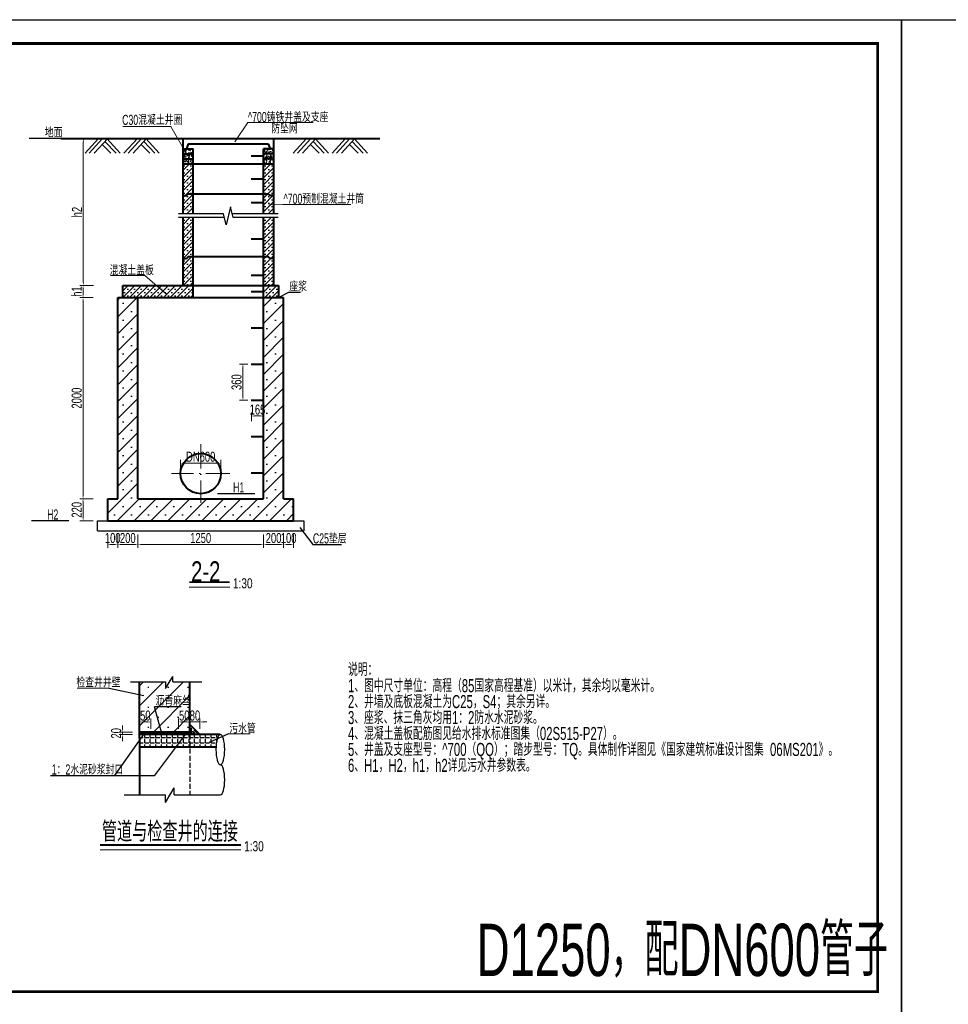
# Model space of a CAD drawing. Extents: x 515228 to 519464, y 3773519 to 3775499.
# Tile 9 of 14: x 517151 to 518075, y 3774520 to 3775499. Entities that reach past the tile are written whole.
import ezdxf

# ---------------------------------------------------------------- set-up
doc = ezdxf.new("R2010")
doc.units = 0
doc.header["$PDMODE"] = 35
doc.header["$PDSIZE"] = 0.2
doc.linetypes.add('ACAD_ISO10W100', pattern=[18, 12, -3, 0, -3])
doc.linetypes.add('DASH', pattern=[0.35, 0.25, -0.1])
doc.layers.get('0').update_dxf_attribs({"linetype": 'CONTINUOUS'})
doc.layers.get('Defpoints').update_dxf_attribs({"linetype": 'CONTINUOUS'})
doc.layers.add('DLSS', color=4, linetype='CONTINUOUS')
for name, color, linetype, lineweight in [('文本标注与细实线', 7, 'CONTINUOUS', 13), ('标注线', 3, 'CONTINUOUS', 18), ('粗实线', 1, 'CONTINUOUS', 40), ('虚线', 2, 'CONTINUOUS', 25)]:
    doc.layers.add(name, color=color, linetype=linetype, lineweight=lineweight)
doc.styles.add('hz-e', font='hztxt_e.shx', dxfattribs={"width": 0.7, "bigfont": 'hztxt.shx'})
doc.styles.add('HZTXT', font='hztxt_e.shx', dxfattribs={"width": 0.7, "height": 0.7, "bigfont": 'hztxt.shx'})
doc.dimstyles.new('1：100', dxfattribs={"dimtxt": 30, "dimasz": 10, "dimexe": 5, "dimexo": 10, "dimgap": 4, "dimtad": 1, "dimdec": 1, "dimdsep": 46, "dimtxsty": 'HZTXT', "dimblk": 'OBLIQUE', "dimcen": 15, "dimclrd": 3, "dimclre": 3, "dimclrt": 256, "dimadec": 0, "dimazin": 0, "dimtfac": 1, "dimtdec": 1, "dimtmove": 0, "dimatfit": 3, "dimldrblk": 'OBLIQUE', "dimfxl": 0, "dimlwd": -1, "dimlwe": 0, "dimarcsym": 0})

# ---------------------------------------------------------------- blocks, each defined once
blk = doc.blocks.new('*D17')
at = {"layer": 'Defpoints', "color": 0}
for p in [(517318.87, 3775222.4), (517213.82, 3775022.4), (517248.32, 3775022.4)]:
    blk.add_point(p, dxfattribs=at)
at = {"layer": '文本标注与细实线', "color": 3, "lineweight": 0}
for p, q in [((517223.82, 3775222.4), (517210.49, 3775222.4)), ((517223.82, 3775022.4), (517210.49, 3775022.4))]:
    blk.add_line(p, q, dxfattribs=at)
at = {"layer": '文本标注与细实线', "color": 3}
blk.add_line((517213.82, 3775219.06), (517213.82, 3775025.73), dxfattribs=at)
for points in [[(517213.26, 3775219.06), (517214.38, 3775219.06), (517213.82, 3775222.4)], [(517213.26, 3775025.73), (517214.38, 3775025.73), (517213.82, 3775022.4)]]:
    blk.add_solid(points, dxfattribs=at)
at = {"layer": '文本标注与细实线', "insert": (517207.49, 3775122.4), "char_height": 10, "attachment_point": 5, "rotation": 90, "style": 'hz-e'}
blk.add_mtext('2000', dxfattribs=at)
blk = doc.blocks.new('_Oblique')
at = {"color": 0, "linetype": 'ByBlock', "lineweight": -2}
blk.add_line((-0.5, -0.5), (0.5, 0.5), dxfattribs=at)
blk = doc.blocks.new('*D18')
at = {"layer": 'Defpoints', "color": 0}
for p in [(517214.07, 3775380.4), (517262.37, 3775380.4), (517323.87, 3775234.4)]:
    blk.add_point(p, dxfattribs=at)
at = {"layer": '文本标注与细实线', "color": 3, "lineweight": 0}
for p, q in [((517224.07, 3775380.4), (517210.74, 3775380.4)), ((517224.07, 3775234.4), (517210.74, 3775234.4))]:
    blk.add_line(p, q, dxfattribs=at)
at = {"layer": '文本标注与细实线', "color": 3}
blk.add_line((517214.07, 3775237.73), (517214.07, 3775377.06), dxfattribs=at)
for points in [[(517213.51, 3775377.06), (517214.63, 3775377.06), (517214.07, 3775380.4)], [(517213.51, 3775237.73), (517214.63, 3775237.73), (517214.07, 3775234.4)]]:
    blk.add_solid(points, dxfattribs=at)
at = {"layer": '文本标注与细实线', "insert": (517207.74, 3775307.4), "char_height": 10, "attachment_point": 5, "rotation": 90, "style": 'hz-e'}
blk.add_mtext('h2', dxfattribs=at)
blk = doc.blocks.new('*D19')
at = {"layer": 'Defpoints', "color": 0}
for p in [(517238.27, 3775022.4), (517213.82, 3775000.4), (517303.87, 3775000.4)]:
    blk.add_point(p, dxfattribs=at)
at = {"layer": '文本标注与细实线', "color": 3, "lineweight": 0}
for p, q in [((517223.82, 3775022.4), (517210.49, 3775022.4)), ((517223.82, 3775000.4), (517210.49, 3775000.4))]:
    blk.add_line(p, q, dxfattribs=at)
at = {"layer": '文本标注与细实线', "color": 3}
blk.add_line((517213.82, 3775019.06), (517213.82, 3775003.73), dxfattribs=at)
for points in [[(517213.26, 3775019.06), (517214.38, 3775019.06), (517213.82, 3775022.4)], [(517213.26, 3775003.73), (517214.38, 3775003.73), (517213.82, 3775000.4)]]:
    blk.add_solid(points, dxfattribs=at)
at = {"layer": '文本标注与细实线', "insert": (517207.49, 3775011.4), "char_height": 10, "attachment_point": 5, "rotation": 90, "style": 'hz-e'}
blk.add_mtext('220', dxfattribs=at)
blk = doc.blocks.new('*D37')
at = {"layer": 'Defpoints', "color": 0}
for p in [(517393.45, 3775104.67), (517381.25, 3775096.28), (517393.45, 3775096.28)]:
    blk.add_point(p, dxfattribs=at)
at = {"layer": '文本标注与细实线', "color": 3, "lineweight": 0}
for p, q in [((517381.25, 3775099.62), (517381.25, 3775108.01)), ((517393.45, 3775099.62), (517393.45, 3775108.01))]:
    blk.add_line(p, q, dxfattribs=at)
at = {"layer": '文本标注与细实线', "color": 3}
blk.add_line((517384.58, 3775104.67), (517390.12, 3775104.67), dxfattribs=at)
for points in [[(517384.58, 3775105.23), (517384.58, 3775104.12), (517381.25, 3775104.67)], [(517390.12, 3775105.23), (517390.12, 3775104.12), (517393.45, 3775104.67)]]:
    blk.add_solid(points, dxfattribs=at)
at = {"layer": '文本标注与细实线', "insert": (517387.35, 3775111.01), "char_height": 10, "attachment_point": 5, "style": 'hz-e'}
blk.add_mtext('165', dxfattribs=at)
blk = doc.blocks.new('*D26')
at = {"layer": 'Defpoints', "color": 0}
for p in [(517248.32, 3775022.4), (517238.32, 3775000.4), (517248.32, 3774976.96)]:
    blk.add_point(p, dxfattribs=at)
at = {"layer": '文本标注与细实线', "color": 3, "lineweight": 0}
for p, q in [((517238.32, 3774986.96), (517238.32, 3774973.62)), ((517248.32, 3774986.96), (517248.32, 3774973.62))]:
    blk.add_line(p, q, dxfattribs=at)
at = {"layer": '文本标注与细实线', "color": 3}
blk.add_line((517241.65, 3774976.96), (517244.99, 3774976.96), dxfattribs=at)
for points in [[(517241.65, 3774977.51), (517241.65, 3774976.4), (517238.32, 3774976.96)], [(517244.99, 3774977.51), (517244.99, 3774976.4), (517248.32, 3774976.96)]]:
    blk.add_solid(points, dxfattribs=at)
at = {"layer": '文本标注与细实线', "insert": (517243.32, 3774983.29), "char_height": 10, "attachment_point": 5, "style": 'hz-e'}
blk.add_mtext('100', dxfattribs=at)
blk = doc.blocks.new('*D27')
at = {"layer": 'Defpoints', "color": 0}
for p in [(517248.32, 3775022.4), (517268.32, 3775022.4), (517268.32, 3774976.96)]:
    blk.add_point(p, dxfattribs=at)
at = {"layer": '文本标注与细实线', "color": 3, "lineweight": 0}
for p, q in [((517248.32, 3774986.96), (517248.32, 3774973.62)), ((517268.32, 3774986.96), (517268.32, 3774973.62))]:
    blk.add_line(p, q, dxfattribs=at)
at = {"layer": '文本标注与细实线', "color": 3}
blk.add_line((517251.65, 3774976.96), (517264.99, 3774976.96), dxfattribs=at)
for points in [[(517251.65, 3774977.51), (517251.65, 3774976.4), (517248.32, 3774976.96)], [(517264.99, 3774977.51), (517264.99, 3774976.4), (517268.32, 3774976.96)]]:
    blk.add_solid(points, dxfattribs=at)
at = {"layer": '文本标注与细实线', "insert": (517258.32, 3774983.29), "char_height": 10, "attachment_point": 5, "style": 'hz-e'}
blk.add_mtext('200', dxfattribs=at)
blk = doc.blocks.new('*D28')
at = {"layer": 'Defpoints', "color": 0}
for p in [(517268.32, 3775022.4), (517393.32, 3775022.4), (517393.32, 3774976.96)]:
    blk.add_point(p, dxfattribs=at)
at = {"layer": '文本标注与细实线', "color": 3, "lineweight": 0}
for p, q in [((517268.32, 3774986.96), (517268.32, 3774973.62)), ((517393.32, 3774986.96), (517393.32, 3774973.62))]:
    blk.add_line(p, q, dxfattribs=at)
at = {"layer": '文本标注与细实线', "color": 3}
blk.add_line((517271.65, 3774976.96), (517389.99, 3774976.96), dxfattribs=at)
for points in [[(517271.65, 3774977.51), (517271.65, 3774976.4), (517268.32, 3774976.96)], [(517389.99, 3774977.51), (517389.99, 3774976.4), (517393.32, 3774976.96)]]:
    blk.add_solid(points, dxfattribs=at)
at = {"layer": '文本标注与细实线', "insert": (517330.82, 3774983.29), "char_height": 10, "attachment_point": 5, "style": 'hz-e'}
blk.add_mtext('1250', dxfattribs=at)
blk = doc.blocks.new('*D29')
at = {"layer": 'Defpoints', "color": 0}
for p in [(517393.32, 3775022.4), (517413.32, 3775022.4), (517413.32, 3774976.96)]:
    blk.add_point(p, dxfattribs=at)
at = {"layer": '文本标注与细实线', "color": 3, "lineweight": 0}
for p, q in [((517393.32, 3774986.96), (517393.32, 3774973.62)), ((517413.32, 3774986.96), (517413.32, 3774973.62))]:
    blk.add_line(p, q, dxfattribs=at)
at = {"layer": '文本标注与细实线', "color": 3}
blk.add_line((517396.65, 3774976.96), (517409.99, 3774976.96), dxfattribs=at)
for points in [[(517396.65, 3774977.51), (517396.65, 3774976.4), (517393.32, 3774976.96)], [(517409.99, 3774977.51), (517409.99, 3774976.4), (517413.32, 3774976.96)]]:
    blk.add_solid(points, dxfattribs=at)
at = {"layer": '文本标注与细实线', "insert": (517403.32, 3774983.29), "char_height": 10, "attachment_point": 5, "style": 'hz-e'}
blk.add_mtext('200', dxfattribs=at)
blk = doc.blocks.new('*D30')
at = {"layer": 'Defpoints', "color": 0}
for p in [(517413.32, 3775022.4), (517423.32, 3775022.4), (517423.32, 3774976.96)]:
    blk.add_point(p, dxfattribs=at)
at = {"layer": '文本标注与细实线', "color": 3, "lineweight": 0}
for p, q in [((517413.32, 3774986.96), (517413.32, 3774973.62)), ((517423.32, 3774986.96), (517423.32, 3774973.62))]:
    blk.add_line(p, q, dxfattribs=at)
at = {"layer": '文本标注与细实线', "color": 3}
blk.add_line((517416.65, 3774976.96), (517419.99, 3774976.96), dxfattribs=at)
for points in [[(517416.65, 3774977.51), (517416.65, 3774976.4), (517413.32, 3774976.96)], [(517419.99, 3774977.51), (517419.99, 3774976.4), (517423.32, 3774976.96)]]:
    blk.add_solid(points, dxfattribs=at)
at = {"layer": '文本标注与细实线', "insert": (517418.32, 3774983.29), "char_height": 10, "attachment_point": 5, "style": 'hz-e'}
blk.add_mtext('100', dxfattribs=at)
blk = doc.blocks.new('*D126')
at = {"layer": 'Defpoints', "color": 0}
for p in [(517310.86, 3775048.88), (517350.82, 3775057.76), (517350.82, 3775047.4)]:
    blk.add_point(p, dxfattribs=at)
at = {"layer": '文本标注与细实线', "color": 3, "lineweight": 0}
for p, q in [((517310.86, 3775052.22), (517310.86, 3775061.1)), ((517350.82, 3775050.73), (517350.82, 3775061.1))]:
    blk.add_line(p, q, dxfattribs=at)
at = {"layer": '文本标注与细实线', "color": 3}
blk.add_line((517314.2, 3775057.76), (517347.49, 3775057.76), dxfattribs=at)
for points in [[(517314.2, 3775058.32), (517314.2, 3775057.21), (517310.86, 3775057.76)], [(517347.49, 3775058.32), (517347.49, 3775057.21), (517350.82, 3775057.76)]]:
    blk.add_solid(points, dxfattribs=at)
at = {"layer": '文本标注与细实线', "insert": (517330.84, 3775064.1), "char_height": 10, "attachment_point": 5, "style": 'hz-e'}
blk.add_mtext('DN600', dxfattribs=at)
blk = doc.blocks.new('*D34')
at = {"layer": 'Defpoints', "color": 0}
for p in [(517381.11, 3775156.31), (517372.89, 3775120.31), (517381.11, 3775120.31)]:
    blk.add_point(p, dxfattribs=at)
at = {"layer": '文本标注与细实线', "color": 3, "lineweight": 0}
for p, q in [((517377.78, 3775156.31), (517369.55, 3775156.31)), ((517377.78, 3775120.31), (517369.55, 3775120.31))]:
    blk.add_line(p, q, dxfattribs=at)
at = {"layer": '文本标注与细实线', "color": 3}
blk.add_line((517372.89, 3775152.98), (517372.89, 3775123.64), dxfattribs=at)
for points in [[(517372.33, 3775152.98), (517373.44, 3775152.98), (517372.89, 3775156.31)], [(517372.33, 3775123.64), (517373.44, 3775123.64), (517372.89, 3775120.31)]]:
    blk.add_solid(points, dxfattribs=at)
at = {"layer": '文本标注与细实线', "insert": (517366.55, 3775138.31), "char_height": 10, "attachment_point": 5, "rotation": 90, "style": 'hz-e'}
blk.add_mtext('360', dxfattribs=at)
blk = doc.blocks.new('21e2dasdas')
at = {"layer": '文本标注与细实线'}
for p, q in [((-12.05, 8.64), (-25.35, -5.76)), ((-7.82, 8.64), (-21.12, -5.76)), ((-2.82, 8.64), (-16.12, -5.76)), ((-8.15, 2.87), (0.48, -5.76)), ((-5.48, 5.76), (5.48, -5.76)), ((-3.59, 8.64), (9.71, -5.76)), ((26.69, 8.64), (13.39, -5.76)), ((30.92, 8.64), (17.62, -5.76)), ((35.92, 8.64), (22.62, -5.76)), ((30.58, 2.87), (39.22, -5.76)), ((33.26, 5.76), (44.22, -5.76)), ((35.14, 8.64), (48.44, -5.76))]:
    blk.add_line(p, q, dxfattribs=at)
blk = doc.blocks.new('*D2')
at = {"layer": 'Defpoints', "color": 0}
for p in [(517320.12, 3774800.45), (517320.12, 3774790.46), (517330.12, 3774790.46)]:
    blk.add_point(p, dxfattribs=at)
at = {"layer": '文本标注与细实线', "color": 3, "lineweight": 0}
for p, q in [((517320.12, 3774793.79), (517320.12, 3774803.78)), ((517330.12, 3774793.79), (517330.12, 3774803.78))]:
    blk.add_line(p, q, dxfattribs=at)
at = {"layer": '文本标注与细实线', "color": 3}
for p, q in [((517316.79, 3774800.45), (517313.45, 3774800.45)), ((517330.12, 3774800.45), (517320.12, 3774800.45)), ((517333.45, 3774800.45), (517336.79, 3774800.45))]:
    blk.add_line(p, q, dxfattribs=at)
for points in [[(517316.79, 3774801.01), (517316.79, 3774799.89), (517320.12, 3774800.45)], [(517333.45, 3774801.01), (517333.45, 3774799.89), (517330.12, 3774800.45)]]:
    blk.add_solid(points, dxfattribs=at)
at = {"layer": '文本标注与细实线', "insert": (517325.12, 3774806.78), "char_height": 10, "attachment_point": 5, "style": 'hz-e'}
blk.add_mtext('80', dxfattribs=at)
blk = doc.blocks.new('*D3')
at = {"layer": 'Defpoints', "color": 0}
for p in [(517308.87, 3774800.45), (517308.87, 3774790.46), (517320.12, 3774790.46)]:
    blk.add_point(p, dxfattribs=at)
at = {"layer": '文本标注与细实线', "color": 3, "lineweight": 0}
for p, q in [((517308.87, 3774793.79), (517308.87, 3774803.78)), ((517320.12, 3774793.79), (517320.12, 3774803.78))]:
    blk.add_line(p, q, dxfattribs=at)
at = {"layer": '文本标注与细实线', "color": 3}
blk.add_line((517316.79, 3774800.45), (517312.2, 3774800.45), dxfattribs=at)
for points in [[(517312.2, 3774801.01), (517312.2, 3774799.89), (517308.87, 3774800.45)], [(517316.79, 3774801.01), (517316.79, 3774799.89), (517320.12, 3774800.45)]]:
    blk.add_solid(points, dxfattribs=at)
at = {"layer": '文本标注与细实线', "insert": (517314.49, 3774806.78), "char_height": 10, "attachment_point": 5, "style": 'hz-e'}
blk.add_mtext('50', dxfattribs=at)
blk = doc.blocks.new('*D4')
at = {"layer": 'Defpoints', "color": 0}
for p in [(517270.12, 3774800.44), (517270.12, 3774790.44), (517281.37, 3774790.44)]:
    blk.add_point(p, dxfattribs=at)
at = {"layer": '文本标注与细实线', "color": 3, "lineweight": 0}
for p, q in [((517270.12, 3774793.78), (517270.12, 3774803.77)), ((517281.37, 3774793.78), (517281.37, 3774803.77))]:
    blk.add_line(p, q, dxfattribs=at)
at = {"layer": '文本标注与细实线', "color": 3}
blk.add_line((517278.04, 3774800.44), (517273.45, 3774800.44), dxfattribs=at)
for points in [[(517273.45, 3774800.99), (517273.45, 3774799.88), (517270.12, 3774800.44)], [(517278.04, 3774800.99), (517278.04, 3774799.88), (517281.37, 3774800.44)]]:
    blk.add_solid(points, dxfattribs=at)
at = {"layer": '文本标注与细实线', "insert": (517275.74, 3774806.77), "char_height": 10, "attachment_point": 5, "style": 'hz-e'}
blk.add_mtext('50', dxfattribs=at)
blk = doc.blocks.new('*D5')
at = {"layer": 'Defpoints', "color": 0}
for p in [(517253.09, 3774790.44), (517270.12, 3774790.44), (517270.12, 3774787.94)]:
    blk.add_point(p, dxfattribs=at)
at = {"layer": '文本标注与细实线', "color": 3}
for p, q in [((517253.09, 3774793.78), (517253.09, 3774797.11)), ((517253.09, 3774787.94), (517253.09, 3774790.44)), ((517253.09, 3774784.61), (517253.09, 3774781.28))]:
    blk.add_line(p, q, dxfattribs=at)
at = {"layer": '文本标注与细实线', "color": 3, "lineweight": 0}
for p, q in [((517263.09, 3774790.44), (517249.76, 3774790.44)), ((517263.09, 3774787.94), (517249.76, 3774787.94))]:
    blk.add_line(p, q, dxfattribs=at)
at = {"layer": '文本标注与细实线', "color": 3}
for points in [[(517252.54, 3774793.78), (517253.65, 3774793.78), (517253.09, 3774790.44)], [(517252.54, 3774784.61), (517253.65, 3774784.61), (517253.09, 3774787.94)]]:
    blk.add_solid(points, dxfattribs=at)
at = {"layer": '文本标注与细实线', "insert": (517246.76, 3774789.19), "char_height": 10, "attachment_point": 5, "rotation": 90, "style": 'hz-e'}
blk.add_mtext('20', dxfattribs=at)
blk = doc.blocks.new('*D13')
at = {"layer": 'Defpoints', "color": 0}
for p in [(517253.32, 3775234.4), (517213.82, 3775222.4), (517253.32, 3775222.4)]:
    blk.add_point(p, dxfattribs=at)
at = {"layer": '文本标注与细实线', "color": 3, "lineweight": 0}
for p, q in [((517223.82, 3775234.4), (517210.49, 3775234.4)), ((517223.82, 3775222.4), (517210.49, 3775222.4))]:
    blk.add_line(p, q, dxfattribs=at)
at = {"layer": '文本标注与细实线', "color": 3}
blk.add_line((517213.82, 3775231.06), (517213.82, 3775225.73), dxfattribs=at)
for points in [[(517213.26, 3775231.06), (517214.38, 3775231.06), (517213.82, 3775234.4)], [(517213.26, 3775225.73), (517214.38, 3775225.73), (517213.82, 3775222.4)]]:
    blk.add_solid(points, dxfattribs=at)
at = {"layer": '文本标注与细实线', "insert": (517207.49, 3775228.4), "char_height": 10, "attachment_point": 5, "rotation": 90, "style": 'hz-e'}
blk.add_mtext('h1', dxfattribs=at)

msp = doc.modelspace()

# ---------------------------------------------------------------- hatches: boundary and pattern name
at = {"linetype": 'Continuous'}
h = msp.add_hatch(dxfattribs=at)
h.set_pattern_fill('AR-CONC', color=256, scale=0.03, style=0)
h.set_pattern_definition([(50, (-14937.7916, -3736.7837), (5.46554007, -0.478172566), [0.5715, -6.2865]), (355, (-14937.7916, -3736.784), (-1.057284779, 5.7316992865), [0.4572, -5.0292]), (100.451, (-14937.336, -3736.8236), (4.40827505, 5.2535006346), [0.4857, -5.3427]), (46.1842, (-14937.7916, -3735.26), (8.132371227, -1.261269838), [0.85725, -9.42975]), (96.6356, (-14937.114, -3735.365), (7.122127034, 7.422766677), [0.72855, -8.01405]), (351.184, (-14937.792, -3735.26), (7.122138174, 7.422753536), [0.6858, -7.5438]), (21, (-14937.0296, -3735.6407), (4.548446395, -3.0679655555), [0.5715, -6.2865]), (326, (-14937.0296, -3735.641), (1.8540608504, 5.525638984), [0.4572, -5.0292]), (71.4514, (-14936.6506, -3735.8964), (6.402494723, 2.4576857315), [0.4857, -5.3427]), (37.5, (-14937.7916, -3736.7837), (0.0926580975, 2.5366511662), [0, -4.96824, 0, -5.1054, 0, -5.04825]), (7.5, (-14937.7916, -3736.7837), (2.0045898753, 3.0054172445), [0, -2.91084, 0, -4.85394, 0, -1.92405]), (327.5, (-14939.4909, -3736.7837), (4.067717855, -0.1718623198), [0, -1.905, 0, -5.9436, 0, -7.8867]), (317.5, (-14940.253, -3736.7837), (4.4438754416, 0.762794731), [0, -2.4765, 0, -3.94716, 0, -5.6007])])
h.paths.add_polyline_path([(517323.32, 3775370.396), (517313.76, 3775370.396), (517316.629, 3775365.396), (517323.32, 3775365.396)])
h.paths.add_polyline_path([(517323.32, 3775365.396), (517313.32, 3775365.396), (517313.32, 3775360.396), (517323.32, 3775360.396)])
h.paths.add_polyline_path([(517313.76, 3775370.396), (517313.32, 3775370.396), (517313.32, 3775365.396), (517316.629, 3775365.396)])
h.paths.add_polyline_path([(517323.32, 3775360.396), (517313.32, 3775360.396), (517313.32, 3775355.396), (517323.32, 3775355.396)])
h.paths.add_polyline_path([(517403.32, 3775370.396), (517393.32, 3775370.396), (517393.32, 3775365.396), (517403.32, 3775365.396)])
h.paths.add_polyline_path([(517403.32, 3775365.396), (517393.32, 3775365.396), (517393.32, 3775360.396), (517403.32, 3775360.396)])
h.paths.add_polyline_path([(517403.32, 3775360.396), (517393.32, 3775360.396), (517393.32, 3775355.396), (517403.32, 3775355.396)])
h = msp.add_hatch(dxfattribs=at)
h.set_pattern_fill('SACNCR', color=256, scale=2, style=0)
h.set_pattern_definition([(45, (2163.0045, -6113.6075), (-3.3675960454, 3.3675960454), []), (45, (2166.372, -6113.6075), (-3.3675960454, 3.3675960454), [0, -4.7625])])
h.paths.add_polyline_path([(517313.32, 3775234.396), (517323.32, 3775234.396), (517323.32, 3775263.296), (517318.52, 3775263.296), (517316.62, 3775261.396), (517313.32, 3775261.396)])
h.paths.add_polyline_path([(517323.32, 3775355.396), (517313.32, 3775355.396), (517313.32, 3775323.746), (517316.62, 3775323.746), (517318.52, 3775325.646), (517323.32, 3775325.646)])
h.paths.add_polyline_path([(517403.32, 3775355.396), (517393.32, 3775355.396), (517393.32, 3775325.646), (517398.12, 3775325.646), (517400.02, 3775323.746), (517403.32, 3775323.746)])
h.paths.add_polyline_path([(517393.32, 3775234.396), (517403.32, 3775234.396), (517403.32, 3775261.396), (517400.02, 3775261.396), (517398.12, 3775263.296), (517393.32, 3775263.296)])
h.paths.add_polyline_path([(517323.32, 3775301.909), (517313.32, 3775301.909), (517313.32, 3775261.396), (517316.62, 3775261.396), (517318.52, 3775263.296), (517323.32, 3775263.296)])
h.paths.add_polyline_path([(517313.32, 3775305.509), (517323.32, 3775305.509), (517323.32, 3775325.646), (517318.52, 3775325.646), (517316.62, 3775323.746), (517313.32, 3775323.746)])
h.paths.add_polyline_path([(517403.32, 3775301.909), (517393.32, 3775301.909), (517393.32, 3775263.296), (517398.12, 3775263.296), (517400.02, 3775261.396), (517403.32, 3775261.396)])
h.paths.add_polyline_path([(517393.32, 3775305.509), (517403.32, 3775305.509), (517403.32, 3775323.746), (517400.02, 3775323.746), (517398.12, 3775325.646), (517393.32, 3775325.646)])
h = msp.add_hatch(dxfattribs=at)
h.set_pattern_fill('SACNCR', color=256, scale=2, style=0)
h.set_pattern_definition([(45, (-15444.8916, -3649.7837), (-3.3675960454, 3.3675960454), []), (45, (-15441.524, -3649.7837), (-3.3675960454, 3.3675960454), [0, -4.7625])])
h.paths.add_polyline_path([(517323.32, 3775222.396), (517323.32, 3775234.396), (517253.32, 3775234.396), (517253.32, 3775222.396)])
h.paths.add_polyline_path([(517408.32, 3775234.396), (517393.32, 3775234.396), (517393.32, 3775222.396), (517408.32, 3775222.396)])
h = msp.add_hatch(dxfattribs=at)
h.set_pattern_fill('SACNCR', color=256, scale=5, style=0)
h.set_pattern_definition([(45, (2163.005, -6113.607), (-8.418990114, 8.418990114), []), (45, (2171.424, -6113.607), (-8.418990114, 8.418990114), [0, -11.90625])])
h.paths.add_polyline_path([(517248.32, 3775022.396), (517238.32, 3775022.396), (517238.32, 3775000.396), (517423.32, 3775000.396), (517423.32, 3775022.396), (517413.32, 3775022.396), (517413.32, 3775222.396), (517393.32, 3775222.396), (517393.32, 3775022.396), (517268.32, 3775022.396), (517268.32, 3775222.396), (517248.32, 3775222.396)])
h.paths.add_polyline_path([(517378.474, 3775104.579), (517396.224, 3775104.579), (517396.224, 3775117.079), (517378.474, 3775117.079)], flags=25)
h = msp.add_hatch()
h.set_pattern_fill('SACNCR', color=256, scale=150, style=0)
h.set_pattern_definition([(45, (-499433.637, 4139828.043), (-9.94368911, 9.94368911), []), (45, (-499423.694, 4139828.043), (-9.94368911, 9.94368911), [0, -14.0625])])
h.paths.add_polyline_path([(517320.12, 3774840.241), (517303.207, 3774840.241), (517303.207, 3774845.787), (517295.707, 3774833.865), (517295.707, 3774840.241), (517270.12, 3774840.241), (517270.12, 3774790.445), (517320.12, 3774790.445)])
h.paths.add_polyline_path([(517284.083, 3774814.377), (517313.634, 3774814.377), (517313.634, 3774829.023), (517284.083, 3774829.023)], flags=24)
h = msp.add_hatch()
h.set_pattern_fill('ANGLE', color=256, scale=20, style=0)
h.set_pattern_definition([(0, (-499674.767, 4139880.653), (0, 5.5), [4, -1.5]), (90, (-499674.767, 4139880.653), (-5.5, 3e-16), [4, -1.5])])
h.paths.add_polyline_path([(517274.064, 3774787.945), (517270.12, 3774787.945), (517270.12, 3774782.359)], flags=17)
h.paths.add_polyline_path([(517315.314, 3774787.945), (517274.064, 3774787.945), (517270.12, 3774782.359), (517270.12, 3774775.445), (517305.977, 3774775.445)])
h.paths.add_polyline_path([(517320.12, 3774787.945), (517315.314, 3774787.945), (517305.977, 3774775.445), (517320.12, 3774775.445)])
h.paths.add_polyline_path([(517346.09, 3774775.445), (517346.177, 3774777.05), (517346.468, 3774779.631), (517346.891, 3774781.984), (517347.433, 3774784.03), (517348.075, 3774785.698), (517348.795, 3774786.932), (517349.569, 3774787.689), (517350.351, 3774787.939), (517350.351, 3774787.945), (517320.12, 3774787.945), (517320.12, 3774775.445)])
at = {"layer": 'DLSS'}
h = msp.add_hatch(dxfattribs=at)
h.set_pattern_fill('AR-CONC', color=0, scale=0.025, style=0)
h.set_pattern_definition([(130, (710288.022, 3852186.2527), (-4.554616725, -0.39847714), [0.47625, -5.23875]), (185, (710288.022, 3852186.2527), (0.88107065, 4.77641607), [0.381, -4.191]), (79.549, (710287.6426, 3852186.2195), (-3.67356254, 4.3779172), [0.40475, -4.45225]), (133.8158, (710288.022, 3852187.5227), (-6.77697602, -1.0510582), [0.714375, -7.858125]), (83.3644, (710287.4574, 3852187.435), (-5.93510586, 6.1856389), [0.607125, -6.678375]), (188.816, (710288.022, 3852187.523), (-5.93511515, 6.18562795), [0.5715, -6.2865]), (159, (710287.387, 3852187.205), (-3.790371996, -2.55663796), [0.47625, -5.23875]), (214, (710287.387, 3852187.205), (-1.54505071, 4.60469915), [0.381, -4.191]), (108.5486, (710287.0713, 3852186.992), (-5.33541227, 2.04807144), [0.40475, -4.45225]), (142.5, (710288.0222, 3852186.2527), (-0.077215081, 2.113875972), [0, -4.1402, 0, -4.2545, 0, -4.206875]), (172.5, (710288.0222, 3852186.2527), (-1.670491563, 2.50451437), [0, -2.4257, 0, -4.04495, 0, -1.603375]), (212.5, (710289.4382, 3852186.2527), (-3.389764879, -0.1432186), [0, -1.5875, 0, -4.953, 0, -6.57225]), (222.5, (710290.0732, 3852186.2527), (-3.703229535, 0.635662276), [0, -2.06375, 0, -3.2893, 0, -4.66725])])
h.paths.add_polyline_path([(517330.12, 3774787.945), (517320.12, 3774787.945), (517320.12, 3774797.945)])
h = msp.add_hatch(dxfattribs=at)
h.set_pattern_fill('AR-CONC', color=0, scale=0.015, style=0)
h.set_pattern_definition([(130, (710288.0222, 3852186.2527), (-2.732770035, -0.239086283), [0.28575, -3.14325]), (185, (710288.0222, 3852186.2527), (0.52864239, 2.865849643), [0.2286, -2.5146]), (79.549, (710287.7944, 3852186.2328), (-2.204137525, 2.626750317), [0.24285, -2.67135]), (133.8158, (710288.022, 3852187.0147), (-4.066185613, -0.63063492), [0.428625, -4.714875]), (83.3644, (710287.6833, 3852186.962), (-3.56106352, 3.71138334), [0.364275, -4.007025]), (188.816, (710288.022, 3852187.0147), (-3.56106909, 3.71137677), [0.3429, -3.7719]), (159, (710287.6412, 3852186.8242), (-2.274223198, -1.533982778), [0.28575, -3.14325]), (214, (710287.6412, 3852186.8242), (-0.927030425, 2.76281949), [0.2286, -2.5146]), (108.5486, (710287.4516, 3852186.6963), (-3.20124736, 1.228842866), [0.24285, -2.67135]), (142.5, (710288.0222, 3852186.2527), (-0.0463290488, 1.268325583), [0, -2.48412, 0, -2.5527, 0, -2.524125]), (172.5, (710288.0222, 3852186.2527), (-1.002294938, 1.502708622), [0, -1.45542, 0, -2.42697, 0, -0.962025]), (212.5, (710288.8718, 3852186.2527), (-2.0338589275, -0.08593116), [0, -0.9525, 0, -2.9718, 0, -3.94335]), (222.5, (710289.2528, 3852186.2527), (-2.221937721, 0.381397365), [0, -1.23825, 0, -1.97358, 0, -2.80035])])
h.paths.add_polyline_path([(517320.12, 3774790.445), (517320.12, 3774787.945), (517308.87, 3774787.945), (517308.87, 3774790.457)])
h.paths.add_polyline_path([(517281.37, 3774790.445), (517281.37, 3774787.945), (517270.12, 3774787.945), (517270.12, 3774790.445)])
h = msp.add_hatch(dxfattribs=at)
h.set_pattern_fill('NET3', color=0, scale=10, angle=90, style=0)
h.set_pattern_definition([(90, (-499674.7673, 4139880.6531), (-1.25, 1e-16), []), (150, (-499674.7673, 4139880.6531), (-0.625, -1.0825317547), []), (210, (-499674.7673, 4139880.6531), (0.625, -1.0825317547), [])])
h.paths.add_polyline_path([(517308.87, 3774790.445), (517308.87, 3774787.945), (517295.12, 3774787.945), (517281.37, 3774787.945), (517281.37, 3774790.445)])

# ---------------------------------------------------------------- linework, layer by layer
for p, q in [((517197.323, 3775380.396), (517160.273, 3775380.396)), ((517197.323, 3775380.396), (517160.273, 3775380.396)), ((517408.32, 3775222.396), (517418.661, 3775227.918)), ((517418.661, 3775227.918), (517430.111, 3775227.918)), ((517384.633, 3775027.396), (517347.583, 3775027.396)), ((517199.663, 3775000.396), (517162.613, 3775000.396)), ((517228.32, 3774990.396), (517228.32, 3775000.396)), ((517228.32, 3775000.396), (517238.32, 3775000.396)), ((517423.32, 3775000.396), (517433.32, 3775000.396)), ((517433.32, 3775000.396), (517433.32, 3774990.396)), ((517228.32, 3774990.396), (517433.32, 3774990.396)), ((517429.595, 3774993.808), (517442.345, 3774976.758)), ((517442.345, 3774976.758), (517471.045, 3774976.758)), ((517295.707, 3774833.865), (517303.207, 3774845.787)), ((517303.207, 3774840.241), (517303.207, 3774845.787)), ((517239.628, 3774833.953), (517274.363, 3774826.863)), ((517261.159, 3774840.241), (517295.707, 3774840.241)), ((517295.707, 3774840.241), (517295.707, 3774833.865)), ((517303.207, 3774840.241), (517331.827, 3774840.241)), ((517254.789, 3774727.945), (517295.671, 3774727.945)), ((517295.671, 3774720.349), (517304.498, 3774735.032)), ((517295.671, 3774720.349), (517295.671, 3774727.945)), ((517304.491, 3774727.945), (517304.498, 3774735.032)), ((517304.491, 3774727.945), (517350.376, 3774727.945))]:
    msp.add_line(p, q)
at = {"linetype": 'Continuous'}
msp.add_line((517358.631, 3774788.8), (517339.378, 3774779.904), dxfattribs=at)
for points in [[(518027.89, 3774508.674), (516627.89, 3774508.674), (516627.89, 3775498.674), (518027.89, 3775498.674)], [(519427.89, 3774508.674), (518027.89, 3774508.674), (518027.89, 3775498.674), (519427.89, 3775498.674)]]:
    msp.add_lwpolyline(points, close=True)
at = {"const_width": 2.828}
msp.add_lwpolyline([(516686.813, 3775475.004), (518004.321, 3775475.004), (518004.321, 3774532.243), (516686.813, 3774532.243), (516686.813, 3775475.004)], dxfattribs=at)
at = {"linetype": 'Continuous'}
for points in [[(517407.82, 3775301.909), (517363.27, 3775301.909), (517360.57, 3775312.709), (517356.07, 3775294.709), (517353.37, 3775305.509), (517308.82, 3775305.509)], [(517407.82, 3775305.509), (517362.37, 3775305.509)], [(517354.27, 3775301.909), (517308.82, 3775301.909)]]:
    msp.add_lwpolyline(points, dxfattribs=at)
at = {"linetype": 'Continuous', "extrusion": (0, 0, -1)}
msp.add_ellipse((517350.37, 3774772.945), major_axis=(0, 15), ratio=0.2906149, dxfattribs=at)
at = {"linetype": 'Continuous'}
msp.add_ellipse((517350.37, 3774742.945), major_axis=(0, 15), ratio=0.2906149, start_param=3.1415927, end_param=6.2831853, dxfattribs=at)
at = {"layer": 'DLSS', "color": 0}
for p, q in [((517311.304, 3774815.641), (517284.749, 3774815.641)), ((517292.217, 3774789.121), (517284.749, 3774815.641)), ((517244.983, 3774746.76), (517274.87, 3774789.086)), ((517316.304, 3774789.269), (517284.55, 3774746.76)), ((517284.55, 3774746.76), (517181.403, 3774746.76))]:
    msp.add_line(p, q, dxfattribs=at)
at = {"layer": '文本标注与细实线'}
for p, q in [((517301.161, 3775392.348), (517253.419, 3775392.348)), ((517318.04, 3775362.938), (517301.161, 3775392.348)), ((517364.92, 3775377.346), (517377.595, 3775396.358)), ((517377.595, 3775396.358), (517442.723, 3775396.358)), ((517412.659, 3775315.093), (517398.524, 3775314.664)), ((517480.257, 3775315.093), (517412.659, 3775315.093)), ((517275.206, 3775244.408), (517241.069, 3775244.408)), ((517297.063, 3775225.346), (517275.206, 3775244.408)), ((517319.487, 3774934.61), (517359.762, 3774934.61)), ((517239.628, 3774833.953), (517207.908, 3774833.953)), ((517380.221, 3774788.8), (517358.631, 3774788.8)), ((517230.749, 3774673.187), (517370.88, 3774673.187))]:
    msp.add_line(p, q, dxfattribs=at)
for points in [[(517319.487, 3774939.451, 1.908, 1.908, 0), (517359.762, 3774939.451, 7.634, 7.634, 0)], [(517230.749, 3774678.029, 1.908, 1.908, 0), (517370.88, 3774678.029, 7.634, 7.634, 0)]]:
    msp.add_lwpolyline(points, format="xyseb", dxfattribs=at)
at = {"layer": '粗实线'}
for p, q in [((517191.856, 3775380.396), (517509.081, 3775380.396)), ((517313.32, 3775305.509), (517313.32, 3775380.396)), ((517318.52, 3775375.396), (517316.72, 3775370.396)), ((517318.52, 3775375.396), (517398.12, 3775375.396)), ((517398.12, 3775375.396), (517399.919, 3775370.396)), ((517403.32, 3775380.396), (517403.32, 3775305.509)), ((517313.32, 3775370.396), (517323.32, 3775370.396)), ((517313.32, 3775365.396), (517323.32, 3775365.396)), ((517323.32, 3775305.509), (517323.32, 3775370.396)), ((517381.112, 3775363.188), (517393.32, 3775363.188)), ((517393.32, 3775305.509), (517393.32, 3775370.396)), ((517403.32, 3775370.396), (517393.32, 3775370.396)), ((517403.32, 3775365.396), (517393.32, 3775365.396)), ((517313.32, 3775360.396), (517323.32, 3775360.396)), ((517313.32, 3775355.396), (517403.32, 3775355.396)), ((517403.32, 3775360.396), (517393.32, 3775360.396)), ((517381.112, 3775340.579), (517393.32, 3775340.579)), ((517381.112, 3775316.758), (517393.32, 3775316.758)), ((517313.32, 3775234.396), (517313.32, 3775301.909)), ((517323.32, 3775222.396), (517323.32, 3775301.909)), ((517393.32, 3775022.396), (517393.32, 3775301.909)), ((517403.32, 3775301.909), (517403.32, 3775234.396)), ((517381.112, 3775280.758), (517393.32, 3775280.758)), ((517381.112, 3775244.758), (517393.32, 3775244.758)), ((517253.32, 3775234.396), (517408.32, 3775234.396)), ((517253.32, 3775222.396), (517253.32, 3775234.396)), ((517381.112, 3775228.311), (517393.32, 3775228.311)), ((517408.32, 3775234.396), (517408.32, 3775222.396)), ((517248.32, 3775222.396), (517413.32, 3775222.396)), ((517248.32, 3775022.396), (517248.32, 3775222.396)), ((517268.32, 3775022.396), (517268.32, 3775222.396)), ((517413.32, 3775022.396), (517413.32, 3775222.396)), ((517381.112, 3775192.311), (517393.32, 3775192.311)), ((517381.112, 3775156.311), (517393.32, 3775156.311)), ((517381.112, 3775120.311), (517393.32, 3775120.311)), ((517381.112, 3775084.311), (517393.32, 3775084.311)), ((517381.112, 3775048.311), (517393.32, 3775048.311)), ((517238.32, 3775000.396), (517238.32, 3775022.396)), ((517238.32, 3775022.396), (517248.32, 3775022.396)), ((517268.32, 3775022.396), (517393.32, 3775022.396)), ((517413.32, 3775022.396), (517423.32, 3775022.396)), ((517423.32, 3775000.396), (517423.32, 3775022.396)), ((517238.32, 3775000.396), (517423.32, 3775000.396)), ((517270.145, 3774727.945), (517270.12, 3774840.241)), ((517320.12, 3774790.445), (517320.12, 3774840.241)), ((517330.12, 3774787.945), (517320.12, 3774797.945)), ((517320.12, 3774790.445), (517270.12, 3774790.445)), ((517350.351, 3774787.945), (517270.12, 3774787.945)), ((517281.37, 3774790.445), (517281.37, 3774787.945)), ((517308.87, 3774787.945), (517308.87, 3774790.445)), ((517346.072, 3774775.445), (517270.12, 3774775.445))]:
    msp.add_line(p, q, dxfattribs=at)
at = {"layer": '粗实线', "color": 6, "linetype": 'ACAD_ISO10W100', "lineweight": 13, "ltscale": 2}
for p, q in [((517330.82, 3775076.499), (517330.82, 3775018.293)), ((517359.922, 3775047.396), (517301.717, 3775047.396))]:
    msp.add_line(p, q, dxfattribs=at)
at = {"layer": '粗实线', "flags": 128}
for points in [[(517313.32, 3775323.746), (517316.62, 3775323.746)], [(517316.62, 3775323.746), (517318.52, 3775325.646)], [(517318.52, 3775325.646), (517398.12, 3775325.646)], [(517400.02, 3775323.746), (517398.12, 3775325.646)], [(517403.32, 3775323.746), (517400.02, 3775323.746)], [(517313.32, 3775261.396), (517316.62, 3775261.396)], [(517316.62, 3775261.396), (517318.52, 3775263.296)], [(517318.52, 3775263.296), (517398.12, 3775263.296)], [(517400.02, 3775261.396), (517398.12, 3775263.296)], [(517403.32, 3775261.396), (517400.02, 3775261.396)]]:
    msp.add_lwpolyline(points, dxfattribs=at)
at = {"layer": '粗实线'}
msp.add_circle((517330.82, 3775047.396), 19.999, dxfattribs=at)
at = {"layer": '虚线', "linetype": 'DASH', "ltscale": 20}
msp.add_line((517320.12, 3774787.945), (517320.145, 3774727.945), dxfattribs=at)

# ---------------------------------------------------------------- block references
at = {"linetype": 'Continuous'}
for p in [(517241.121, 3775371.755), (517448.308, 3775371.755)]:
    msp.add_blockref('21e2dasdas', p, dxfattribs=at)

# ---------------------------------------------------------------- texts
at = {"layer": '文本标注与细实线', "style": 'hz-e', "width": 0.65}
for s, height, p in [('C30混凝土井圈', 10, (517252.706, 3775394.111)), ('^ 700铸铁井盖及支座', 10, (517377.93, 3775396.92)), ('地面', 10, (517175.744, 3775381.708)), ('防坠网', 10, (517401.062, 3775385.56)), ('^ 700预制混凝土井筒', 10, (517413.35, 3775315.655)), ('混凝土盖板', 10, (517240.363, 3775244.62)), ('座浆', 10, (517418.994, 3775228.48)), ('H1', 10, (517363.053, 3775028.708)), ('H2', 10, (517178.084, 3775001.708)), ('C25垫层', 10, (517442.478, 3774977.97)), ('说明：', 13, (517477.383, 3774846.153)), ('检查井井壁', 10, (517207.187, 3774834.973)), ('1、图中尺寸单位：高程（85国家高程基准）以米计，其余均以毫米计。', 13, (517477.383, 3774830.037)), ('沥青麻丝', 10, (517285.961, 3774816.66, 806.413)), ('2、井墙及底板混凝土为C25，S4；其余另详。', 13, (517477.383, 3774814.19)), ('3、座浆、抹三角灰均用1：2防水水泥砂浆。', 13, (517477.383, 3774798.343)), ('污水管', 10, (517359.325, 3774789.012)), ('4、混凝土盖板配筋图见给水排水标准图集（02S515-P27）。', 13, (517477.383, 3774782.496)), ('5、井盖及支座型号：^ 700（QQ）；踏步型号：TQ。具体制作详图见《国家建筑标准设计图集  06MS201》。', 13, (517477.383, 3774766.649)), ('6、H1，H2，h1，h2详见污水井参数表。', 13, (517477.383, 3774750.802)), ('1：2水泥砂浆封口', 10, (517182.711, 3774748.21, 806.413)), ('D1250，配DN600管子', 52, (517605.478, 3774547.833))]:
    msp.add_text(s, height=height, dxfattribs=at).set_placement(p)
at = {"layer": '标注线', "style": 'HZTXT', "width": 0.75}
for s, height, p in [('2-2', 20.0382, (517321.343, 3774940.157)), ('1:30', 10.0191, (517362.904, 3774933.325)), ('管道与检查井的连接', 20.0382, (517232.606, 3774681.315)), ('1:30', 10.0191, (517374.021, 3774671.902))]:
    msp.add_text(s, height=height, dxfattribs=at).set_placement(p)

# ---------------------------------------------------------------- dimensions: what is measured, and where the dimension line sits
at = {"layer": '文本标注与细实线'}
for base, p1, p2, text, picture, middle in [((517214.069, 3775380.396), (517323.869, 3775234.396), (517262.369, 3775380.396), 'h2', '*D18', (517207.736, 3775307.396)), ((517213.819, 3775222.396), (517253.32, 3775234.396), (517253.32, 3775222.396), 'h1', '*D13', (517207.486, 3775228.396)), ((517253.091, 3774790.445), (517270.12, 3774787.945), (517270.12, 3774790.445), '20', '*D5', (517246.757, 3774789.195))]:
    dim = msp.add_linear_dim(base=base, p1=p1, p2=p2, angle=90, text=text, dimstyle='1：100', override={"dimscale": 0.333333, "dimexe": 10, "dimlfac": 10, "dimtxsty": 'hz-e', "dimsah": 1, "dimtix": 1, "dimfxl": 30}, dxfattribs=at)
    dim.commit()
    dim.dimension.update_dxf_attribs({"geometry": picture, "text_midpoint": middle})
for base, p1, p2, picture, middle in [((517213.819, 3775022.396), (517318.869, 3775222.396), (517248.319, 3775022.396), '*D17', (517207.486, 3775122.396)), ((517372.888, 3775120.311), (517381.112, 3775156.311), (517381.112, 3775120.311), '*D34', (517366.555, 3775138.311)), ((517213.819, 3775000.396), (517238.269, 3775022.396), (517303.869, 3775000.396), '*D19', (517207.486, 3775011.396))]:
    dim = msp.add_linear_dim(base=base, p1=p1, p2=p2, angle=90, dimstyle='1：100', override={"dimscale": 0.333333, "dimexe": 10, "dimlfac": 10, "dimtxsty": 'hz-e', "dimsah": 1, "dimtix": 1, "dimfxl": 30}, dxfattribs=at)
    dim.commit()
    dim.dimension.update_dxf_attribs({"geometry": picture, "text_midpoint": middle})
dim = msp.add_linear_dim(base=(517393.452, 3775104.674), p1=(517381.245, 3775096.284), p2=(517393.452, 3775096.284), text='165', dimstyle='1：100', override={"dimscale": 0.333333, "dimexe": 10, "dimlfac": 10, "dimtxsty": 'hz-e', "dimsah": 1, "dimtix": 1, "dimfxl": 30}, dxfattribs=at)
dim.commit()
dim.dimension.update_dxf_attribs({"geometry": '*D37', "text_midpoint": (517387.349, 3775104.674), "dimtype": 128})
dim = msp.add_linear_dim(base=(517350.819, 3775057.764), p1=(517310.864, 3775048.884), p2=(517350.819, 3775047.396), text='DN600', dimstyle='1：100', override={"dimscale": 0.333333, "dimexe": 10, "dimlfac": 10, "dimtxsty": 'hz-e', "dimsah": 1, "dimtix": 1, "dimfxl": 30}, dxfattribs=at)
dim.commit()
dim.dimension.update_dxf_attribs({"geometry": '*D126', "text_midpoint": (517330.842, 3775064.097)})
for base, p1, p2, picture, middle in [((517248.319, 3774976.958), (517238.319, 3775000.396), (517248.319, 3775022.396), '*D26', (517243.319, 3774976.958)), ((517423.319, 3774976.958), (517413.319, 3775022.396), (517423.319, 3775022.396), '*D30', (517418.319, 3774976.958))]:
    dim = msp.add_linear_dim(base=base, p1=p1, p2=p2, dimstyle='1：100', override={"dimscale": 0.333333, "dimexe": 10, "dimlfac": 10, "dimtxsty": 'hz-e', "dimsah": 1, "dimtix": 1, "dimfxl": 30}, dxfattribs=at)
    dim.commit()
    dim.dimension.update_dxf_attribs({"geometry": picture, "text_midpoint": middle, "dimtype": 128})
for base, p1, p2, picture, middle in [((517268.319, 3774976.958), (517248.319, 3775022.396), (517268.319, 3775022.396), '*D27', (517258.319, 3774983.291)), ((517393.319, 3774976.958), (517268.319, 3775022.396), (517393.319, 3775022.396), '*D28', (517330.819, 3774983.291)), ((517413.319, 3774976.958), (517393.319, 3775022.396), (517413.319, 3775022.396), '*D29', (517403.319, 3774983.291))]:
    dim = msp.add_linear_dim(base=base, p1=p1, p2=p2, dimstyle='1：100', override={"dimscale": 0.333333, "dimexe": 10, "dimlfac": 10, "dimtxsty": 'hz-e', "dimsah": 1, "dimtix": 1, "dimfxl": 30}, dxfattribs=at)
    dim.commit()
    dim.dimension.update_dxf_attribs({"geometry": picture, "text_midpoint": middle})
for p1, p2, text, picture, middle in [((517281.37, 3774790.445, 806.413), (517270.12, 3774790.445, 806.413), '50', '*D4', (517275.745, 3774806.771, 806.413)), ((517320.12, 3774790.457, 806.413), (517308.87, 3774790.457, 806.413), '50', '*D3', (517314.495, 3774806.784, 806.413)), ((517330.12, 3774790.457, 806.413), (517320.12, 3774790.457, 806.413), '80', '*D2', (517325.12, 3774806.784, 806.413))]:
    dim = msp.add_aligned_dim(p1=p1, p2=p2, distance=-9.993, text=text, dimstyle='1：100', override={"dimscale": 0.333333, "dimexe": 10, "dimlfac": 10, "dimtxsty": 'hz-e', "dimsah": 1, "dimtix": 1, "dimfxl": 30}, dxfattribs=at)
    dim.commit()
    dim.dimension.update_dxf_attribs({"geometry": picture, "text_midpoint": middle})

doc.saveas('drawing.dxf')
